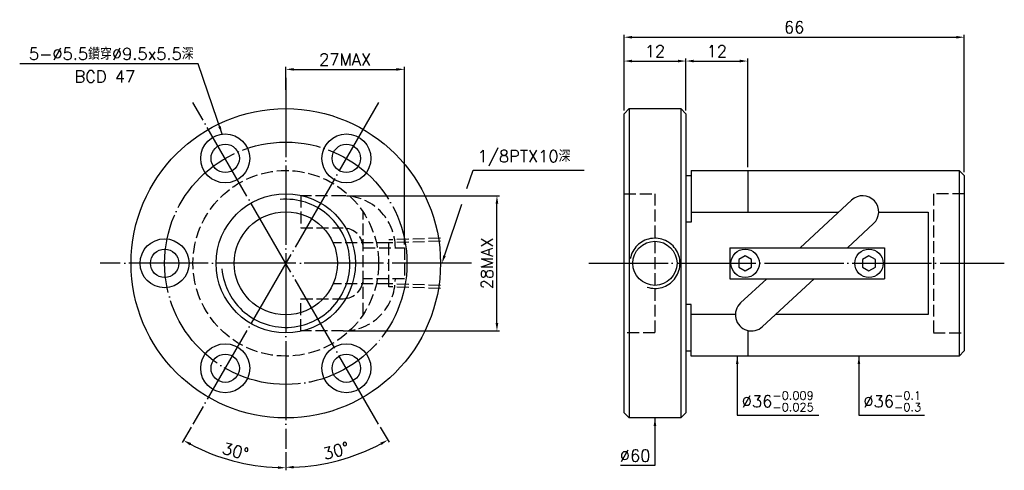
# Model space of a CAD drawing. Header units: millimetres. Extents: x -17 to 174, y 160 to 247.
import ezdxf
from ezdxf.enums import TextEntityAlignment as Align

# ---------------------------------------------------------------- set-up
doc = ezdxf.new("R2010")
doc.units = ezdxf.units.MM
doc.header["$LTSCALE"] = 0.769231
for name, pattern in [('CENTER', [22, 20, -1, 0, -1]), ('DASHED', [4, 3, -1]), ('THIN', [200000, 200000, 0])]:
    doc.linetypes.add(name, pattern=pattern)
for name, color, linetype in [('NT', 7, 'Continuous'), ('NT-DIM', 2, 'Continuous'), ('SH', 7, 'Continuous'), ('SH-DIM', 2, 'Continuous')]:
    doc.layers.add(name, color=color, linetype=linetype)
doc.styles.get("Standard").update_dxf_attribs({"font": 'simplex.shx', "bigfont": 'chineset.shx'})
doc.dimstyles.new('ISO-25', dxfattribs={"dimscale": 0.769231, "dimtxt": 3, "dimasz": 2, "dimexe": 0.646, "dimexo": 0.862, "dimgap": 1, "dimtad": 1, "dimdec": 3, "dimdsep": 46, "dimtxsty": 'Standard', "dimcen": 1.5, "dimclrd": 256, "dimclre": 256, "dimclrt": 256, "dimazin": 2, "dimtfac": 1, "dimtdec": 3, "dimtmove": 0, "dimatfit": 3, "dimfxl": 0, "dimtolj": 1, "dimlwd": -1, "dimlwe": -1, "dimarcsym": 0})

# ---------------------------------------------------------------- blocks, each defined once
blk = doc.blocks.new('*D3')
at = {"layer": 'Defpoints', "color": 0}
for p in [(166, 243.85), (100, 229), (166, 217)]:
    blk.add_point(p, dxfattribs=at)
at = {"layer": 'NT-DIM'}
for p, q in [((100, 229.66), (100, 244.34)), ((101.54, 243.85), (164.46, 243.85)), ((166, 217.66), (166, 244.34))]:
    blk.add_line(p, q, dxfattribs=at)
for points in [[(101.54, 244.1), (101.54, 243.59), (100, 243.85)], [(164.46, 244.1), (164.46, 243.59), (166, 243.85)]]:
    blk.add_solid(points, dxfattribs=at)
at = {"layer": 'NT-DIM', "insert": (133, 245.77), "char_height": 2.308, "attachment_point": 5}
blk.add_mtext('\\A1;66', dxfattribs=at)
blk = doc.blocks.new('*D4')
at = {"layer": 'Defpoints', "color": 0}
for p in [(112, 239.23), (100, 230), (112, 230)]:
    blk.add_point(p, dxfattribs=at)
at = {"layer": 'NT-DIM'}
for p, q in [((100, 230.66), (100, 239.73)), ((101.54, 239.23), (110.46, 239.23)), ((112, 230.66), (112, 239.73))]:
    blk.add_line(p, q, dxfattribs=at)
for points in [[(101.54, 239.49), (101.54, 238.97), (100, 239.23)], [(110.46, 239.49), (110.46, 238.97), (112, 239.23)]]:
    blk.add_solid(points, dxfattribs=at)
at = {"layer": 'NT-DIM', "insert": (106, 241.15), "char_height": 2.308, "attachment_point": 5}
blk.add_mtext('\\A1;12', dxfattribs=at)
blk = doc.blocks.new('*D5')
at = {"layer": 'Defpoints', "color": 0}
for p in [(57.41, 237.62), (34.41, 233), (57.41, 203)]:
    blk.add_point(p, dxfattribs=at)
at = {"layer": 'NT-DIM'}
for p, q in [((34.41, 233.66), (34.41, 238.11)), ((35.95, 237.62), (55.87, 237.62)), ((57.41, 203.66), (57.41, 238.11))]:
    blk.add_line(p, q, dxfattribs=at)
for points in [[(35.95, 237.87), (35.95, 237.36), (34.41, 237.62)], [(55.87, 237.87), (55.87, 237.36), (57.41, 237.62)]]:
    blk.add_solid(points, dxfattribs=at)
at = {"layer": 'NT-DIM', "insert": (45.91, 239.54), "char_height": 2.308, "attachment_point": 5}
blk.add_mtext('\\A1;27MAX', dxfattribs=at)
blk = doc.blocks.new('*D6')
at = {"layer": 'Defpoints', "color": 0}
for p in [(45.55, 213.11), (75.36, 213.11), (45.55, 186.89)]:
    blk.add_point(p, dxfattribs=at)
at = {"layer": 'NT-DIM'}
for p, q in [((46.21, 213.11), (75.86, 213.11)), ((75.36, 188.43), (75.36, 211.57)), ((46.21, 186.89), (75.86, 186.89))]:
    blk.add_line(p, q, dxfattribs=at)
for points in [[(75.1, 211.57), (75.62, 211.57), (75.36, 213.11)], [(75.1, 188.43), (75.62, 188.43), (75.36, 186.89)]]:
    blk.add_solid(points, dxfattribs=at)
at = {"layer": 'NT-DIM', "insert": (73.44, 200), "char_height": 2.308, "attachment_point": 5, "rotation": 90}
blk.add_mtext('\\A1;28MAX', dxfattribs=at)
blk = doc.blocks.new('*D12')
at = {"layer": 'Defpoints', "color": 0}
for p in [(34.41, 236), (16.41, 231.18), (52.41, 168.82), (34.41, 164), (41.28, 161.03)]:
    blk.add_point(p, dxfattribs=at)
at = {"layer": 'SH-DIM'}
for p, q in [((52.74, 168.25), (54.45, 165.3)), ((34.41, 163.34), (34.41, 159.93))]:
    blk.add_line(p, q, dxfattribs=at)
blk.add_arc((34.41, 200), 39.57, 272.2275, 297.7725, dxfattribs=at)
for points in [[(52.73, 165.21), (52.97, 164.76), (54.2, 165.73)], [(35.95, 160.2), (35.94, 160.71), (34.41, 160.43)]]:
    blk.add_solid(points, dxfattribs=at)
at = {"layer": 'SH-DIM', "insert": (44.16, 163.63), "char_height": 2.308, "attachment_point": 5, "rotation": 15}
blk.add_mtext('\\A1;30°', dxfattribs=at)
blk = doc.blocks.new('*D13')
at = {"layer": 'Defpoints', "color": 0}
for p in [(34.41, 236), (52.41, 231.18), (16.41, 168.82), (20.85, 162.74), (34.41, 164)]:
    blk.add_point(p, dxfattribs=at)
at = {"layer": 'SH-DIM'}
for p, q in [((16.08, 168.25), (14.34, 165.23)), ((34.41, 163.34), (34.41, 159.85))]:
    blk.add_line(p, q, dxfattribs=at)
blk.add_arc((34.41, 200), 39.65, 242.2232, 267.7768, dxfattribs=at)
for points in [[(15.81, 164.69), (16.06, 165.14), (14.58, 165.66)], [(32.88, 160.63), (32.87, 160.12), (34.41, 160.35)]]:
    blk.add_solid(points, dxfattribs=at)
at = {"layer": 'SH-DIM', "insert": (24.65, 163.56), "char_height": 2.308, "attachment_point": 5, "rotation": 345}
blk.add_mtext('\\A1;30°', dxfattribs=at)
blk = doc.blocks.new('*D15')
at = {"layer": 'Defpoints', "color": 0}
for p in [(124, 239.23), (112, 229), (124, 218)]:
    blk.add_point(p, dxfattribs=at)
at = {"layer": 'SH-DIM'}
for p, q in [((112, 229.66), (112, 239.73)), ((113.54, 239.23), (122.46, 239.23)), ((124, 218.66), (124, 239.73))]:
    blk.add_line(p, q, dxfattribs=at)
for points in [[(113.54, 239.49), (113.54, 238.97), (112, 239.23)], [(122.46, 239.49), (122.46, 238.97), (124, 239.23)]]:
    blk.add_solid(points, dxfattribs=at)
at = {"layer": 'SH-DIM', "insert": (118, 241.15), "char_height": 2.308, "attachment_point": 5}
blk.add_mtext('\\A1;12', dxfattribs=at)

msp = doc.modelspace()

# ---------------------------------------------------------------- linework, layer by layer
at = {"layer": 'NT', "color": 3, "linetype": 'CENTER'}
for p, q in [((34.4103, 236), (34.4103, 164)), ((52.4103, 231.1769), (16.4103, 168.8231)), ((52.4103, 168.8231), (16.4103, 231.1769)), ((70.4103, 200), (-1.5897, 200))]:
    msp.add_line(p, q, dxfattribs=at)
at = {"layer": 'NT', "color": 7, "linetype": 'Continuous'}
for p, q in [((100, 229), (101, 230)), ((101, 230), (111, 230)), ((101, 230), (101, 170)), ((111, 230), (112, 229)), ((111, 230), (111, 170)), ((100, 171), (100, 229)), ((112, 229), (112, 171)), ((113, 218), (113, 208)), ((113, 218), (165, 218)), ((124, 218), (124, 209.9499)), ((165, 218), (165, 182)), ((165, 218), (166, 217)), ((112, 217), (113, 217)), ((166, 217), (166, 183)), ((144.1454, 212.2766), (134.1394, 203)), ((113, 208), (112, 208)), ((148.3946, 207.6934), (143.3323, 203)), ((120.5, 203), (150.5, 203)), ((120.5, 203), (120.5, 197)), ((150.5, 203), (150.5, 197)), ((120.5, 197), (150.5, 197)), ((127.6677, 197), (122.6054, 192.3066)), ((136.8606, 197), (126.8546, 187.7234)), ((113, 192), (112, 192)), ((113, 182), (113, 192)), ((124, 186.9765), (124, 182)), ((112, 183), (113, 183)), ((165, 182), (113, 182)), ((166, 183), (165, 182)), ((101, 170), (100, 171)), ((111, 170), (101, 170)), ((112, 171), (111, 170))]:
    msp.add_line(p, q, dxfattribs=at)
at = {"layer": 'NT', "color": 1, "linetype": 'DASHED'}
for p, q in [((100, 213.5), (106, 213.5)), ((106, 213.5), (106, 186.5)), ((166, 213.5), (160, 213.5)), ((160, 213.5), (160, 186.5)), ((49.4103, 190.0501), (49.4103, 209.9499)), ((49.4103, 203), (57.4103, 203)), ((57.4103, 203), (57.4103, 197)), ((57.4103, 197), (49.4103, 197)), ((106, 186.5), (100, 186.5)), ((160, 186.5), (166, 186.5))]:
    msp.add_line(p, q, dxfattribs=at)
for points in [[(45.5508, 213.1095), (37.3206, 213.1095), (37.3206, 206.8595), (45.5508, 206.8595)], [(45.5508, 186.8905), (37.3206, 186.8905), (37.3206, 193.1405), (45.5508, 193.1405)]]:
    msp.add_lwpolyline(points, dxfattribs=at)
at = {"layer": 'NT', "color": 7, "linetype": 'Continuous'}
for points in [[(113, 209.9499), (141.6357, 209.9499)], [(149.3948, 209.9499), (159, 209.9499), (159, 190.0501), (129.3643, 190.0501)], [(121.6052, 190.0501), (113, 190.0501)]]:
    msp.add_lwpolyline(points, dxfattribs=at)
for points in [[(123.5, 201.4434), (122.25, 200.7217), (122.25, 199.2783), (123.5, 198.5566), (124.75, 199.2783), (124.75, 200.7217)], [(147.5, 201.4434), (146.25, 200.7217), (146.25, 199.2783), (147.5, 198.5566), (148.75, 199.2783), (148.75, 200.7217)]]:
    msp.add_lwpolyline(points, close=True, dxfattribs=at)
for centre, radius in [((34.4103, 200), 30), ((22.6603, 220.3516), 4.75), ((46.1603, 220.3516), 4.75), ((22.6603, 220.3516), 2.75), ((46.1603, 220.3516), 2.75), ((34.4103, 200), 13.5), ((34.4103, 200), 10), ((10.9103, 200), 4.75), ((10.9103, 200), 2.75), ((106, 200), 4.283), ((123.5, 200), 2.75), ((147.5, 200), 2.75), ((22.6603, 179.6484), 4.75), ((46.1603, 179.6484), 4.75), ((22.6603, 179.6484), 2.75), ((46.1603, 179.6484), 2.75)]:
    msp.add_circle(centre, radius, dxfattribs=at)
at = {"layer": 'NT', "color": 3, "linetype": 'CENTER'}
msp.add_circle((34.4103, 200), 23.5, dxfattribs=at)
at = {"layer": 'NT', "color": 1, "linetype": 'DASHED'}
msp.add_circle((34.4103, 200), 18, dxfattribs=at)
at = {"layer": 'NT', "color": 5, "linetype": 'THIN'}
for centre, radius, start, end in [((34.4103, 200), 12.428, 185, 95), ((106, 200), 4.864, 251.588937, 169.742549)]:
    msp.add_arc(centre, radius, start, end, dxfattribs=at)
at = {"layer": 'NT', "color": 1, "linetype": 'DASHED'}
for centre, radius, start, end in [((45.5508, 203), 10.1095, 0, 90), ((45.5508, 203), 3.8595, 0, 90), ((45.5508, 197), 10.1095, 270, 0), ((45.5508, 197), 3.8595, 270, 0)]:
    msp.add_arc(centre, radius, start, end, dxfattribs=at)
at = {"layer": 'NT', "color": 7, "linetype": 'Continuous'}
for centre, start, end in [((146.27, 209.985), 312.833979, 132.833979), ((124.73, 190.015), 132.833979, 312.833979)]:
    msp.add_arc(centre, 3.125, start, end, dxfattribs=at)
at = {"layer": 'NT-DIM'}
for points in [[(69.5256, 214.5014), (70.7197, 218.0832), (70.8197, 218.0832), (92.2483, 218.0832)], [(65.1778, 201.4595), (68.5212, 211.4885)]]:
    msp.add_lwpolyline(points, dxfattribs=at)
msp.add_solid([(65.4211, 201.3784), (64.6913, 200), (64.9346, 201.5406)], dxfattribs=at)
at = {"layer": 'SH', "color": 3, "linetype": 'CENTER'}
msp.add_line((93.1905, 200), (173.7529, 200), dxfattribs=at)
at = {"layer": 'SH-DIM', "color": 1, "linetype": 'DASHED'}
for p, q in [((64.4103, 204.864), (54.4152, 204.5516)), ((54.4152, 195.4484), (54.4152, 204.5516)), ((54.4152, 203.9706), (43.5883, 203.9706)), ((64.4103, 204.283), (54.4152, 203.9706)), ((54.4152, 196.0294), (43.5883, 196.0294)), ((64.4103, 195.717), (54.4152, 196.0294)), ((64.4103, 195.136), (54.4152, 195.4484))]:
    msp.add_line(p, q, dxfattribs=at)

# ---------------------------------------------------------------- texts
at = {"layer": 'NT-DIM'}
msp.add_text('BCD 47', height=2.30769, dxfattribs=at).set_placement((-0.6756, 237.3705), align=Align.TOP_CENTER)
for s, insert, char_height, attachment_point in [('\\A1;5-%%C5.5鑽穿%%C9.5x5.5深', (16.5418, 239.4703), 2.307692, 9), ('1/8PTX10深', (71.5889, 218.8525), 2.30769, 7), ('\\A1;\\A1;%%C36{\\H0.7x;\\S-0.009^ -0.025;}', (122.8332, 171.2892), 2.307692, 7), ('\\A1;%%C36{\\H0.7x;\\S-0.1^ -0.3;}', (146.4257, 171.2892), 2.307692, 7), ('\\A1;%%c60', (105.1308, 161.5385), 2.30769, 9)]:
    msp.add_mtext(s, dxfattribs=dict(at, insert=insert, char_height=char_height, attachment_point=attachment_point))

# ---------------------------------------------------------------- dimensions: what is measured, and where the dimension line sits
for base, p1, p2, picture, middle in [((166, 243.8462), (100, 229), (166, 217), '*D3', (133, 245.7692)), ((112, 239.2308), (100, 230), (112, 230), '*D4', (106, 241.1538))]:
    dim = msp.add_linear_dim(base=base, p1=p1, p2=p2, dimstyle='ISO-25', dxfattribs=at)
    dim.commit()
    dim.dimension.update_dxf_attribs({"geometry": picture, "text_midpoint": middle})
dim = msp.add_linear_dim(base=(57.4103, 237.6154), p1=(34.4103, 233), p2=(57.4103, 203), text='27MAX', dimstyle='ISO-25', dxfattribs=at)
dim.commit()
dim.dimension.update_dxf_attribs({"geometry": '*D5', "text_midpoint": (45.9103, 239.5385)})
dim = msp.add_linear_dim(base=(75.3601, 213.11), p1=(45.5503, 186.89), p2=(45.5503, 213.11), angle=90, text='28MAX', dimstyle='ISO-25', dxfattribs=at)
dim.commit()
dim.dimension.update_dxf_attribs({"geometry": '*D6', "text_midpoint": (73.437, 200)})
at = {"layer": 'SH-DIM'}
dim = msp.add_linear_dim(base=(124, 239.2308), p1=(112, 229), p2=(124, 218), dimstyle='ISO-25', dxfattribs=at)
dim.commit()
dim.dimension.update_dxf_attribs({"geometry": '*D15', "text_midpoint": (118, 241.1538)})
for base, line2, picture, middle in [((20.8487, 162.7397), ((52.4103, 231.1769), (16.4103, 168.8231)), '*D13', (24.6455, 163.557)), ((41.2824, 161.0265), ((52.4103, 168.8231), (16.4103, 231.1769)), '*D12', (44.1553, 163.6313))]:
    dim = msp.add_angular_dim_2l(base=base, line1=((34.4103, 236), (34.4103, 164)), line2=line2, dimstyle='ISO-25', dxfattribs=at)
    dim.commit()
    dim.dimension.update_dxf_attribs({"geometry": picture, "text_midpoint": middle})

# ---------------------------------------------------------------- leaders
at = {"layer": 'NT-DIM', "annotation_type": 0, "has_hookline": 1}
for points, hookline_direction, text_width in [([(22.0663, 225.0643), (17.4111, 238.7029), (17.3111, 238.7011)], 1, 33.7363), ([(121.964, 182), (121.964, 170.52), (122.064, 170.52)], 0, 14.9451), ([(145.5564, 182), (145.5564, 170.52), (145.6564, 170.52)], 0, 11.8681), ([(106, 170), (106, 160.7692), (105.9, 160.7692)], 1, 5.8242)]:
    msp.add_leader(points, dimstyle='ISO-25', dxfattribs=dict(at, hookline_direction=hookline_direction, text_width=text_width))

doc.saveas('drawing.dxf')
